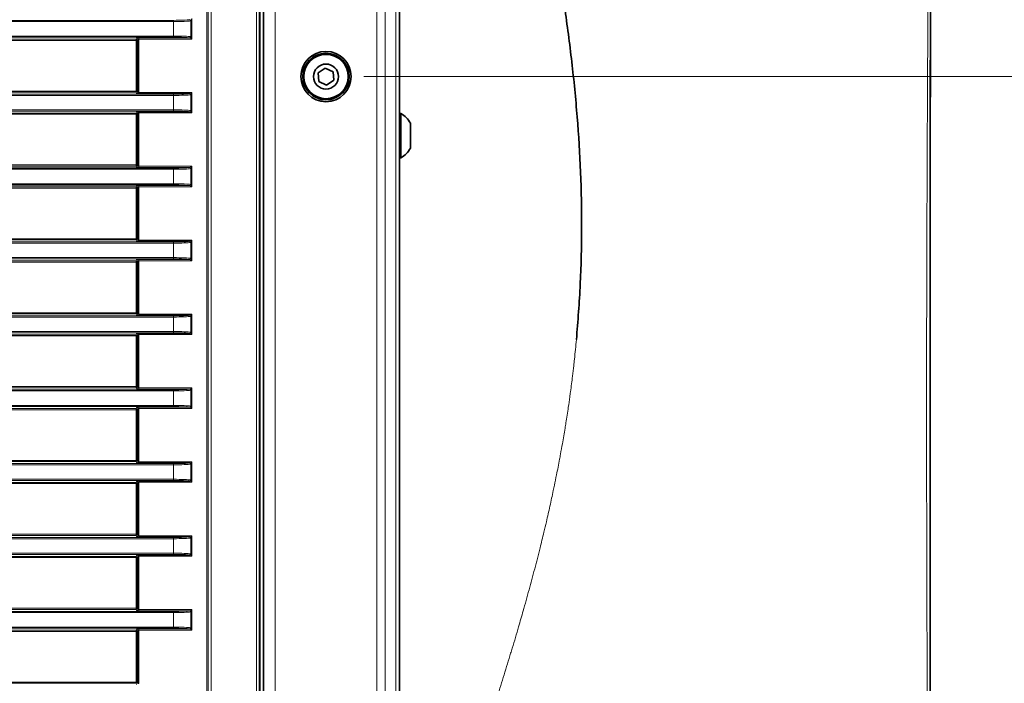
# Model space of a CAD drawing. Header units: millimetres. Extents: x 0 to 1118, y 0 to 864.
# Tile 121 of 256: x 219 to 260, y 461 to 489. Entities that reach past the tile are written whole.
import ezdxf

# ---------------------------------------------------------------- set-up
doc = ezdxf.new("R2010")
doc.units = ezdxf.units.MM
doc.styles.add('SLDTEXTSTYLE0', font='TXT', dxfattribs={"width": 0.605})
doc.dimstyles.new('SLDDIMSTYLE0', dxfattribs={"dimtxt": 3.175, "dimasz": 4.572, "dimexe": 0, "dimexo": 0.0625, "dimgap": 0.79375, "dimtad": 0, "dimtih": 1, "dimtoh": 1, "dimdec": 1, "dimlfac": 4, "dimrnd": 1e-09, "dimzin": 12, "dimdsep": 46, "dimtxsty": 'SLDTEXTSTYLE0', "dimsah": 1, "dimcen": 0.09, "dimadec": 0, "dimazin": 3, "dimtfac": 1, "dimtofl": 0, "dimtmove": 0, "dimatfit": 3, "dimfxl": 1, "dimfrac": 2, "dimtolj": 1, "dimtzin": 12, "dimarcsym": 0})

# ---------------------------------------------------------------- blocks, each defined once
blk = doc.blocks.new('_D_6')
at = {"color": 7, "linetype": 'Continuous', "lineweight": 0}
for p, q in [((233.122, 486.876), (327.187, 486.876)), ((325.587, 486.876), (325.587, 474.853)), ((328.012, 474.125), (326.921, 474.125)), ((326.921, 474.125), (326.921, 469.253)), ((334.076, 474.125), (335.167, 474.125)), ((335.167, 474.125), (335.167, 469.253)), ((326.921, 469.253), (328.012, 469.253)), ((335.167, 469.253), (334.076, 469.253)), ((325.587, 456.501), (325.587, 468.525)), ((233.122, 456.501), (327.187, 456.501))]:
    blk.add_line(p, q, dxfattribs=at)
at = {"color": 7, "linetype": 'Continuous', "lineweight": 18}
for points in [[(325.587, 486.876), (324.825, 482.304), (326.349, 482.304)], [(325.587, 456.501), (326.349, 461.073), (324.825, 461.073)]]:
    blk.add_solid(points, dxfattribs=at)
at = {"color": 7, "linetype": 'Continuous', "lineweight": 18, "char_height": 3.175, "attachment_point": 1, "style": 'SLDTEXTSTYLE0'}
for s, insert in [('121.5', (314.915, 473.345)), ('4.8', (328.012, 473.345))]:
    blk.add_mtext(s, dxfattribs=dict(at, insert=insert))
blk = doc.blocks.new('_D_7')
at = {"color": 7, "linetype": 'Continuous', "lineweight": 0}
for p, q in [((313.44, 532.272), (312.348, 532.272)), ((312.348, 532.272), (312.348, 527.399)), ((319.503, 532.272), (320.594, 532.272)), ((320.594, 532.272), (320.594, 527.399)), ((322.412, 529.836), (325.587, 529.836)), ((325.587, 529.836), (325.587, 515.001)), ((312.348, 527.399), (313.44, 527.399)), ((320.594, 527.399), (319.503, 527.399)), ((233.122, 515.001), (327.187, 515.001)), ((325.587, 515.001), (325.587, 486.876)), ((233.122, 486.876), (327.187, 486.876))]:
    blk.add_line(p, q, dxfattribs=at)
at = {"color": 7, "linetype": 'Continuous', "lineweight": 18}
for points in [[(325.587, 515.001), (324.825, 510.429), (326.349, 510.429)], [(325.587, 486.876), (326.349, 491.448), (324.825, 491.448)]]:
    blk.add_solid(points, dxfattribs=at)
at = {"color": 7, "linetype": 'Continuous', "lineweight": 18, "char_height": 3.175, "attachment_point": 1, "style": 'SLDTEXTSTYLE0'}
for s, insert in [('112.5', (300.343, 531.492)), ('4.4', (313.44, 531.492))]:
    blk.add_mtext(s, dxfattribs=dict(at, insert=insert))

msp = doc.modelspace()

# ---------------------------------------------------------------- linework, layer by layer
at = {"color": 7, "linetype": 'Continuous', "lineweight": 18}
for p, q in [((228.5773, 445.9506), (228.5773, 525.5522)), ((228.7023, 525.5522), (228.7023, 445.9506)), ((229.3741, 524.6264), (229.3741, 446.8764)), ((233.667, 524.6264), (233.667, 446.8764)), ((234.0206, 524.6264), (234.0206, 446.8764)), ((234.4777, 524.6264), (234.4777, 446.8764)), ((226.4891, 450.6239), (226.4891, 520.8789)), ((226.5391, 520.8789), (226.5391, 450.6239)), ((226.547, 450.616), (226.547, 520.8868)), ((226.6719, 520.8868), (226.6719, 450.616)), ((35.9277, 489.2539), (225.0705, 489.2539)), ((225.0705, 489.204), (35.9277, 489.204)), ((225.0705, 489.204), (225.0705, 489.2539)), ((225.0705, 488.5914), (225.0705, 489.204)), ((225.8511, 489.3316), (225.8023, 489.234)), ((225.8023, 488.5613), (225.8023, 489.234)), ((225.8511, 489.3316), (225.8511, 488.4637)), ((35.9277, 488.5914), (225.0705, 488.5914)), ((225.0705, 488.5414), (35.9277, 488.5414)), ((203.9392, 488.4567), (223.4935, 488.4567)), ((223.4935, 488.4067), (203.9392, 488.4067)), ((223.4935, 488.4567), (223.5108, 488.5085)), ((223.4935, 488.4567), (223.4935, 488.4067)), ((223.4935, 486.2636), (223.4935, 488.4067)), ((223.5435, 488.4067), (223.4935, 488.4067)), ((223.5608, 488.4586), (223.5435, 488.4067)), ((223.5435, 488.4067), (223.5435, 486.2636)), ((223.5608, 486.2118), (223.5608, 488.4586)), ((223.6107, 488.5136), (225.7496, 488.5136)), ((223.6107, 488.4637), (223.6107, 488.5136)), ((225.8511, 488.4637), (223.6107, 488.4637)), ((223.6107, 488.4637), (223.6107, 486.2066)), ((225.0705, 488.5414), (225.0705, 488.5914)), ((225.8511, 488.4637), (225.7536, 488.5125)), ((225.8023, 488.5613), (225.8511, 488.4637)), ((203.9392, 486.2636), (223.4935, 486.2636)), ((223.4935, 486.2137), (203.9392, 486.2137)), ((223.5435, 486.2636), (223.4935, 486.2636)), ((223.4935, 486.2636), (223.4935, 486.2137)), ((223.5108, 486.1618), (223.4935, 486.2137)), ((223.5435, 486.2636), (223.5608, 486.2118)), ((35.9277, 486.1289), (225.0705, 486.1289)), ((225.0705, 486.079), (35.9277, 486.079)), ((223.6107, 486.2066), (223.6107, 486.1567)), ((223.6107, 486.2066), (225.8511, 486.2066)), ((225.7496, 486.1567), (223.6107, 486.1567)), ((225.0705, 486.079), (225.0705, 486.1289)), ((225.0705, 485.4664), (225.0705, 486.079)), ((225.7536, 486.1578), (225.8511, 486.2066)), ((225.8511, 486.2066), (225.8023, 486.109)), ((225.8023, 485.4363), (225.8023, 486.109)), ((225.8511, 486.2066), (225.8511, 485.3387)), ((35.9277, 485.4664), (225.0705, 485.4664)), ((225.0705, 485.4164), (35.9277, 485.4164)), ((223.4935, 485.3317), (223.5108, 485.3835)), ((223.6107, 485.3886), (225.7496, 485.3886)), ((223.6107, 485.3387), (223.6107, 485.3886)), ((225.0705, 485.4164), (225.0705, 485.4664)), ((225.8511, 485.3387), (225.7536, 485.3875)), ((225.8023, 485.4363), (225.8511, 485.3387)), ((203.9392, 485.3317), (223.4935, 485.3317)), ((223.4935, 485.2817), (203.9392, 485.2817)), ((223.4935, 485.3317), (223.4935, 485.2817)), ((223.4935, 483.1386), (223.4935, 485.2817)), ((223.5435, 485.2817), (223.4935, 485.2817)), ((223.5608, 485.3336), (223.5435, 485.2817)), ((223.5435, 485.2817), (223.5435, 483.1386)), ((223.5608, 483.0868), (223.5608, 485.3336)), ((225.8511, 485.3387), (223.6107, 485.3387)), ((223.6107, 485.3387), (223.6107, 483.0816)), ((225.0705, 482.954), (141.2761, 482.954)), ((203.9392, 483.1386), (223.4935, 483.1386)), ((223.4935, 483.0887), (203.9392, 483.0887)), ((223.4935, 483.1386), (223.4935, 483.0887)), ((223.5435, 483.1386), (223.4935, 483.1386)), ((223.5108, 483.0368), (223.4935, 483.0887)), ((223.5435, 483.1386), (223.5608, 483.0868)), ((223.6107, 483.0816), (223.6107, 483.0317)), ((223.6107, 483.0816), (225.8511, 483.0816)), ((225.7496, 483.0317), (223.6107, 483.0317)), ((225.0705, 482.954), (225.0705, 483.0039)), ((225.0705, 482.3414), (225.0705, 482.954)), ((225.7536, 483.0328), (225.8511, 483.0816)), ((225.8511, 483.0816), (225.8023, 482.984)), ((225.8023, 482.3113), (225.8023, 482.984)), ((225.8511, 483.0816), (225.8511, 482.2137)), ((141.2761, 482.3414), (225.0705, 482.3414)), ((203.9392, 482.2067), (223.4935, 482.2067)), ((223.4935, 482.1567), (203.9392, 482.1567)), ((223.4935, 482.2067), (223.5108, 482.2585)), ((223.4935, 482.2067), (223.4935, 482.1567)), ((223.4935, 480.0136), (223.4935, 482.1567)), ((223.5435, 482.1567), (223.4935, 482.1567)), ((223.5608, 482.2086), (223.5435, 482.1567)), ((223.5435, 482.1567), (223.5435, 480.0136)), ((223.5608, 479.9618), (223.5608, 482.2086)), ((223.6107, 482.2636), (225.7496, 482.2636)), ((223.6107, 482.2137), (223.6107, 482.2636)), ((225.8511, 482.2137), (223.6107, 482.2137)), ((223.6107, 482.2137), (223.6107, 479.9566)), ((225.0705, 482.2914), (225.0705, 482.3414)), ((225.8511, 482.2137), (225.7536, 482.2625)), ((225.8023, 482.3113), (225.8511, 482.2137)), ((203.9392, 480.0136), (223.4935, 480.0136)), ((223.5435, 480.0136), (223.4935, 480.0136)), ((223.4935, 480.0136), (223.4935, 479.9637)), ((223.5435, 480.0136), (223.5608, 479.9618)), ((35.9277, 479.8789), (225.0705, 479.8789)), ((225.0705, 479.829), (35.9277, 479.829)), ((223.4935, 479.9637), (203.9392, 479.9637)), ((223.5108, 479.9118), (223.4935, 479.9637)), ((223.6107, 479.9566), (223.6107, 479.9067)), ((223.6107, 479.9566), (225.8511, 479.9566)), ((225.7496, 479.9067), (223.6107, 479.9067)), ((225.0705, 479.829), (225.0705, 479.8789)), ((225.0705, 479.2164), (225.0705, 479.829)), ((225.7536, 479.9078), (225.8511, 479.9566)), ((225.8511, 479.9566), (225.8023, 479.859)), ((225.8023, 479.1863), (225.8023, 479.859)), ((225.8511, 479.9566), (225.8511, 479.0887)), ((35.9277, 479.2164), (225.0705, 479.2164)), ((225.0705, 479.1664), (35.9277, 479.1664)), ((223.6107, 479.1386), (225.7496, 479.1386)), ((223.6107, 479.0887), (223.6107, 479.1386)), ((225.0705, 479.1664), (225.0705, 479.2164)), ((225.8511, 479.0887), (225.7536, 479.1375)), ((225.8023, 479.1863), (225.8511, 479.0887)), ((203.9392, 479.0817), (223.4935, 479.0817)), ((223.4935, 479.0317), (203.9392, 479.0317)), ((223.4935, 479.0817), (223.5108, 479.1335)), ((223.4935, 479.0817), (223.4935, 479.0317)), ((223.5435, 479.0317), (223.4935, 479.0317)), ((223.4935, 476.8886), (223.4935, 479.0317)), ((223.5608, 479.0836), (223.5435, 479.0317)), ((223.5435, 479.0317), (223.5435, 476.8886)), ((223.5608, 476.8368), (223.5608, 479.0836)), ((225.8511, 479.0887), (223.6107, 479.0887)), ((223.6107, 479.0887), (223.6107, 476.8316)), ((35.9277, 476.7539), (225.0705, 476.7539)), ((225.0705, 476.704), (35.9277, 476.704)), ((203.9392, 476.8886), (223.4935, 476.8886)), ((223.4935, 476.8387), (203.9392, 476.8387)), ((223.4935, 476.8886), (223.4935, 476.8387)), ((223.5435, 476.8886), (223.4935, 476.8886)), ((223.5108, 476.7868), (223.4935, 476.8387)), ((223.5435, 476.8886), (223.5608, 476.8368)), ((223.6107, 476.8316), (223.6107, 476.7817)), ((223.6107, 476.8316), (225.8511, 476.8316)), ((225.7496, 476.7817), (223.6107, 476.7817)), ((225.0705, 476.704), (225.0705, 476.7539)), ((225.0705, 476.0914), (225.0705, 476.704)), ((225.7536, 476.7828), (225.8511, 476.8316)), ((225.8511, 476.8316), (225.8023, 476.734)), ((225.8023, 476.0613), (225.8023, 476.734)), ((225.8511, 476.8316), (225.8511, 475.9637)), ((35.9277, 476.0914), (225.0705, 476.0914)), ((225.0705, 476.0414), (35.9277, 476.0414)), ((203.9392, 475.9567), (223.4935, 475.9567)), ((223.4935, 475.9067), (203.9392, 475.9067)), ((223.4935, 475.9567), (223.5108, 476.0085)), ((223.4935, 475.9567), (223.4935, 475.9067)), ((223.5435, 475.9067), (223.4935, 475.9067)), ((223.4935, 473.7636), (223.4935, 475.9067)), ((223.5608, 475.9586), (223.5435, 475.9067)), ((223.5435, 475.9067), (223.5435, 473.7636)), ((223.5608, 473.7118), (223.5608, 475.9586)), ((223.6107, 476.0136), (225.7496, 476.0136)), ((223.6107, 475.9637), (223.6107, 476.0136)), ((225.8511, 475.9637), (223.6107, 475.9637)), ((223.6107, 475.9637), (223.6107, 473.7066)), ((225.0705, 476.0414), (225.0705, 476.0914)), ((225.8511, 475.9637), (225.7536, 476.0125)), ((225.8023, 476.0613), (225.8511, 475.9637)), ((203.9392, 473.7636), (223.4935, 473.7636)), ((223.4935, 473.7636), (223.4935, 473.7137)), ((223.5435, 473.7636), (223.4935, 473.7636)), ((223.5435, 473.7636), (223.5608, 473.7118)), ((35.9277, 473.6289), (225.0705, 473.6289)), ((225.0705, 473.579), (35.9277, 473.579)), ((223.4935, 473.7137), (203.9392, 473.7137)), ((223.5108, 473.6618), (223.4935, 473.7137)), ((223.6107, 473.7066), (223.6107, 473.6567)), ((223.6107, 473.7066), (225.8511, 473.7066)), ((225.7496, 473.6567), (223.6107, 473.6567)), ((225.0705, 473.579), (225.0705, 473.6289)), ((225.0705, 472.9664), (225.0705, 473.579)), ((225.7536, 473.6578), (225.8511, 473.7066)), ((225.8511, 473.7066), (225.8023, 473.609)), ((225.8023, 472.9363), (225.8023, 473.609)), ((225.8511, 473.7066), (225.8511, 472.8387)), ((35.9277, 472.9664), (225.0705, 472.9664)), ((225.0705, 472.9164), (35.9277, 472.9164)), ((225.0705, 472.9164), (225.0705, 472.9664)), ((225.8023, 472.9363), (225.8511, 472.8387)), ((203.9392, 472.8317), (223.4935, 472.8317)), ((223.4935, 472.7817), (203.9392, 472.7817)), ((223.4935, 472.8317), (223.5108, 472.8835)), ((223.4935, 472.8317), (223.4935, 472.7817)), ((223.4935, 470.6386), (223.4935, 472.7817)), ((223.5435, 472.7817), (223.4935, 472.7817)), ((223.5608, 472.8336), (223.5435, 472.7817)), ((223.5435, 472.7817), (223.5435, 470.6386)), ((223.5608, 470.5868), (223.5608, 472.8336)), ((223.6107, 472.8886), (225.7496, 472.8886)), ((223.6107, 472.8387), (223.6107, 472.8886)), ((225.8511, 472.8387), (223.6107, 472.8387)), ((223.6107, 472.8387), (223.6107, 470.5816)), ((225.8511, 472.8387), (225.7536, 472.8875)), ((35.9277, 470.5039), (225.0705, 470.5039)), ((225.0705, 470.454), (35.9277, 470.454)), ((203.9392, 470.6386), (223.4935, 470.6386)), ((223.4935, 470.5887), (203.9392, 470.5887)), ((223.5435, 470.6386), (223.4935, 470.6386)), ((223.4935, 470.6386), (223.4935, 470.5887)), ((223.5108, 470.5368), (223.4935, 470.5887)), ((223.5435, 470.6386), (223.5608, 470.5868)), ((223.6107, 470.5816), (223.6107, 470.5317)), ((223.6107, 470.5816), (225.8511, 470.5816)), ((225.7496, 470.5317), (223.6107, 470.5317)), ((225.0705, 470.454), (225.0705, 470.5039)), ((225.0705, 469.8414), (225.0705, 470.454)), ((225.7536, 470.5328), (225.8511, 470.5816)), ((225.8511, 470.5816), (225.8023, 470.484)), ((225.8023, 469.8113), (225.8023, 470.484)), ((225.8511, 470.5816), (225.8511, 469.7137)), ((35.9277, 469.8414), (225.0705, 469.8414)), ((225.0705, 469.7914), (35.9277, 469.7914)), ((203.9392, 469.7067), (223.4935, 469.7067)), ((223.4935, 469.6567), (203.9392, 469.6567)), ((223.4935, 469.7067), (223.5108, 469.7585)), ((223.4935, 469.7067), (223.4935, 469.6567)), ((223.5435, 469.6567), (223.4935, 469.6567)), ((223.4935, 467.5136), (223.4935, 469.6567)), ((223.5608, 469.7086), (223.5435, 469.6567)), ((223.5435, 469.6567), (223.5435, 467.5136)), ((223.5608, 467.4618), (223.5608, 469.7086)), ((223.6107, 469.7636), (225.7496, 469.7636)), ((223.6107, 469.7137), (223.6107, 469.7636)), ((225.8511, 469.7137), (223.6107, 469.7137)), ((223.6107, 469.7137), (223.6107, 467.4566)), ((225.0705, 469.7914), (225.0705, 469.8414)), ((225.8511, 469.7137), (225.7536, 469.7625)), ((225.8023, 469.8113), (225.8511, 469.7137)), ((203.9392, 467.5136), (223.4935, 467.5136)), ((223.5435, 467.5136), (223.4935, 467.5136)), ((223.4935, 467.5136), (223.4935, 467.4637)), ((223.5435, 467.5136), (223.5608, 467.4618)), ((35.9277, 467.3789), (225.0705, 467.3789)), ((225.0705, 467.329), (35.9277, 467.329)), ((223.4935, 467.4637), (203.9392, 467.4637)), ((223.5108, 467.4118), (223.4935, 467.4637)), ((223.6107, 467.4566), (223.6107, 467.4067)), ((223.6107, 467.4566), (225.8511, 467.4566)), ((225.7496, 467.4067), (223.6107, 467.4067)), ((225.0705, 467.329), (225.0705, 467.3789)), ((225.0705, 466.7164), (225.0705, 467.329)), ((225.7536, 467.4078), (225.8511, 467.4566)), ((225.8511, 467.4566), (225.8023, 467.359)), ((225.8023, 466.6863), (225.8023, 467.359)), ((225.8511, 467.4566), (225.8511, 466.5887)), ((35.9277, 466.7164), (225.0705, 466.7164)), ((225.0705, 466.6664), (35.9277, 466.6664)), ((225.0705, 466.6664), (225.0705, 466.7164)), ((225.8023, 466.6863), (225.8511, 466.5887)), ((203.9392, 466.5817), (223.4935, 466.5817)), ((223.4935, 466.5317), (203.9392, 466.5317)), ((223.4935, 466.5817), (223.5108, 466.6335)), ((223.4935, 466.5817), (223.4935, 466.5317)), ((223.4935, 464.3886), (223.4935, 466.5317)), ((223.5435, 466.5317), (223.4935, 466.5317)), ((223.5608, 466.5836), (223.5435, 466.5317)), ((223.5435, 466.5317), (223.5435, 464.3886)), ((223.5608, 464.3368), (223.5608, 466.5836)), ((223.6107, 466.6386), (225.7496, 466.6386)), ((223.6107, 466.5887), (223.6107, 466.6386)), ((225.8511, 466.5887), (223.6107, 466.5887)), ((223.6107, 466.5887), (223.6107, 464.3316)), ((225.8511, 466.5887), (225.7536, 466.6375)), ((35.9277, 464.2539), (225.0705, 464.2539)), ((225.0705, 464.204), (35.9277, 464.204)), ((203.9392, 464.3886), (223.4935, 464.3886)), ((223.4935, 464.3387), (203.9392, 464.3387)), ((223.4935, 464.3886), (223.4935, 464.3387)), ((223.5435, 464.3886), (223.4935, 464.3886)), ((223.5108, 464.2868), (223.4935, 464.3387)), ((223.5435, 464.3886), (223.5608, 464.3368)), ((223.6107, 464.3316), (223.6107, 464.2817)), ((223.6107, 464.3316), (225.8511, 464.3316)), ((225.7496, 464.2817), (223.6107, 464.2817)), ((225.0705, 464.204), (225.0705, 464.2539)), ((225.0705, 463.5914), (225.0705, 464.204)), ((225.7536, 464.2828), (225.8511, 464.3316)), ((225.8511, 464.3316), (225.8023, 464.234)), ((225.8023, 463.5613), (225.8023, 464.234)), ((225.8511, 464.3316), (225.8511, 463.4637)), ((35.9277, 463.5914), (225.0705, 463.5914)), ((225.0705, 463.5414), (35.9277, 463.5414)), ((203.9392, 463.4567), (223.4935, 463.4567)), ((223.4935, 463.4067), (203.9392, 463.4067)), ((223.4935, 463.4567), (223.5108, 463.5085)), ((223.4935, 463.4567), (223.4935, 463.4067)), ((223.4935, 461.2636), (223.4935, 463.4067)), ((223.5435, 463.4067), (223.4935, 463.4067)), ((223.5608, 463.4586), (223.5435, 463.4067)), ((223.5435, 463.4067), (223.5435, 461.2636)), ((223.5608, 461.2118), (223.5608, 463.4586)), ((223.6107, 463.5136), (225.7496, 463.5136)), ((223.6107, 463.4637), (223.6107, 463.5136)), ((225.8511, 463.4637), (223.6107, 463.4637)), ((223.6107, 463.4637), (223.6107, 461.2066)), ((225.0705, 463.5414), (225.0705, 463.5914)), ((225.8511, 463.4637), (225.7536, 463.5125)), ((225.8023, 463.5613), (225.8511, 463.4637)), ((203.9392, 461.2636), (223.4935, 461.2636)), ((223.5435, 461.2636), (223.4935, 461.2636)), ((223.4935, 461.2636), (223.4935, 461.2137)), ((223.5435, 461.2636), (223.5608, 461.2118)), ((223.4935, 461.2137), (203.9392, 461.2137)), ((223.5108, 461.1618), (223.4935, 461.2137))]:
    msp.add_line(p, q, dxfattribs=at)
at = {"color": 7, "linetype": 'Continuous', "lineweight": 35}
for p, q in [((228.7286, 525.5631), (228.7286, 445.9397)), ((228.8741, 524.6264), (228.8741, 446.8764)), ((234.6241, 524.6264), (234.6241, 446.8764)), ((257.0745, 487.7064), (257.0745, 487.1025)), ((231.4938, 487.2362), (231.1961, 487.0322)), ((231.8193, 487.0804), (231.4938, 487.2362)), ((231.8471, 486.7206), (231.8193, 487.0804)), ((257.0745, 486.0973), (257.0745, 487.1025)), ((231.1961, 487.0322), (231.2239, 486.6725)), ((231.2239, 486.6725), (231.5494, 486.5167)), ((231.5494, 486.5167), (231.8471, 486.7206)), ((234.6891, 485.3139), (234.6241, 485.3139)), ((234.6891, 485.029), (234.6891, 485.3139)), ((234.6891, 483.4389), (234.6891, 485.029)), ((235.0941, 484.7438), (235.0941, 484.9042)), ((235.0941, 483.8487), (235.0941, 484.7438)), ((234.6241, 483.4389), (234.6891, 483.4389)), ((141.3112, 483.0039), (225.0705, 483.0039)), ((225.0705, 482.2914), (141.3112, 482.2914))]:
    msp.add_line(p, q, dxfattribs=at)
for radius in [1.0625, 0.9837, 0.9375, 0.5278]:
    msp.add_circle((231.5216, 486.8764), radius, dxfattribs=at)
at = {"color": 7, "linetype": 'Continuous', "lineweight": 18}
for centre, radius, start, end in [((225.7481, 489.2317), 0.05, 0.03034, 88.31188), ((225.7507, 489.2312), 0.0517, 3.14736, 86.85264), ((223.4935, 488.4066), 0.05, 0.09622, 89.97363), ((223.5107, 488.4585), 0.05, 0.09622, 89.97363), ((225.7481, 488.5636), 0.05, 271.68812, 359.96966), ((225.7507, 488.5641), 0.0517, 273.14736, 356.85264), ((223.4935, 486.2637), 0.05, 270.02637, 359.90378), ((223.5107, 486.2119), 0.05, 270.02637, 359.90378), ((225.7481, 486.1067), 0.05, 0.03034, 88.31188), ((225.7507, 486.1062), 0.0517, 3.14736, 86.85264), ((223.5107, 485.3335), 0.05, 0.09622, 89.97363), ((225.7481, 485.4386), 0.05, 271.68812, 359.96966), ((225.7507, 485.4391), 0.0517, 273.14736, 356.85264), ((223.4935, 485.2816), 0.05, 0.09622, 89.97363), ((223.4935, 483.1387), 0.05, 270.02637, 359.90378), ((223.5107, 483.0869), 0.05, 270.02637, 359.90378), ((225.7481, 482.9817), 0.05, 0.03034, 88.31188), ((225.7507, 482.9812), 0.0517, 3.14736, 86.85264), ((223.4935, 482.1566), 0.05, 0.09622, 89.97363), ((223.5107, 482.2085), 0.05, 0.09622, 89.97363), ((225.7481, 482.3136), 0.05, 271.68812, 359.96966), ((225.7507, 482.3141), 0.0517, 273.14736, 356.85264), ((223.4935, 480.0137), 0.05, 270.02637, 359.90378), ((223.5107, 479.9619), 0.05, 270.02637, 359.90378), ((225.7481, 479.8567), 0.05, 0.03034, 88.31188), ((225.7507, 479.8562), 0.0517, 3.14736, 86.85264), ((225.7481, 479.1886), 0.05, 271.68812, 359.96966), ((225.7507, 479.1891), 0.0517, 273.14736, 356.85264), ((223.4935, 479.0316), 0.05, 0.09622, 89.97363), ((223.5107, 479.0835), 0.05, 0.09622, 89.97363), ((223.4935, 476.8887), 0.05, 270.02637, 359.90378), ((223.5107, 476.8369), 0.05, 270.02637, 359.90378), ((225.7481, 476.7317), 0.05, 0.03034, 88.31188), ((225.7507, 476.7312), 0.0517, 3.14736, 86.85264), ((223.4935, 475.9066), 0.05, 0.09622, 89.97363), ((223.5107, 475.9585), 0.05, 0.09622, 89.97363), ((225.7481, 476.0636), 0.05, 271.68812, 359.96966), ((225.7507, 476.0641), 0.0517, 273.14736, 356.85264), ((223.4935, 473.7637), 0.05, 270.02637, 359.90378), ((223.5107, 473.7119), 0.05, 270.02637, 359.90378), ((225.7481, 473.6067), 0.05, 0.03034, 88.31188), ((225.7507, 473.6062), 0.0517, 3.14736, 86.85264), ((225.7481, 472.9386), 0.05, 271.68812, 359.96966), ((225.7507, 472.9391), 0.0517, 273.14736, 356.85264), ((223.4935, 472.7816), 0.05, 0.09622, 89.97363), ((223.5107, 472.8335), 0.05, 0.09622, 89.97363), ((223.4935, 470.6387), 0.05, 270.02637, 359.90378), ((223.5107, 470.5869), 0.05, 270.02637, 359.90378), ((225.7481, 470.4817), 0.05, 0.03034, 88.31188), ((225.7507, 470.4812), 0.0517, 3.14736, 86.85264), ((223.4935, 469.6566), 0.05, 0.09622, 89.97363), ((223.5107, 469.7085), 0.05, 0.09622, 89.97363), ((225.7481, 469.8136), 0.05, 271.68812, 359.96966), ((225.7507, 469.8141), 0.0517, 273.14736, 356.85264), ((223.4935, 467.5137), 0.05, 270.02637, 359.90378), ((223.5107, 467.4619), 0.05, 270.02637, 359.90378), ((225.7481, 467.3567), 0.05, 0.03034, 88.31188), ((225.7507, 467.3562), 0.0517, 3.14736, 86.85264), ((225.7481, 466.6886), 0.05, 271.68812, 359.96966), ((225.7507, 466.6891), 0.0517, 273.14736, 356.85264), ((223.4935, 466.5316), 0.05, 0.09622, 89.97363), ((223.5107, 466.5835), 0.05, 0.09622, 89.97363), ((223.4935, 464.3887), 0.05, 270.02637, 359.90378), ((223.5107, 464.3369), 0.05, 270.02637, 359.90378), ((225.7481, 464.2317), 0.05, 0.03034, 88.31188), ((225.7507, 464.2312), 0.0517, 3.14736, 86.85264), ((223.4935, 463.4066), 0.05, 0.09622, 89.97363), ((223.5107, 463.4585), 0.05, 0.09622, 89.97363), ((225.7481, 463.5636), 0.05, 271.68812, 359.96966), ((225.7507, 463.5641), 0.0517, 273.14736, 356.85264), ((223.4935, 461.2637), 0.05, 270.02637, 359.90378)]:
    msp.add_arc(centre, radius, start, end, dxfattribs=at)
at = {"color": 7, "linetype": 'Continuous', "lineweight": 35}
for radius, start, end in [(1.0813, 29.2162, 60.11785), (1.0812, 299.88215, 330.7838)]:
    msp.add_arc((234.1504, 484.3764), radius, start, end, dxfattribs=at)
at = {"color": 7, "linetype": 'Continuous', "lineweight": 18}
for centre, major_axis, ratio, start_param, end_param in [((225.0705, 489.2906), (0.7, 0), 0.0524078, 4.712389, 6.0382192), ((225.0705, 489.2407), (0.75, 0), 0.0489139, 4.712389, 6.0382192), ((223.6107, 488.5084), (0.1, 0), 0.0524078, 1.5707963, 3.1241394), ((223.6107, 488.4585), (0.05, 0), 0.1048156, 1.5707963, 3.1241394), ((225.0705, 488.5547), (0.75, 0), 0.0489139, 0.2449661, 1.5707963), ((225.0705, 488.5048), (0.7, 0), 0.0524078, 0.2449661, 1.5707963), ((223.6107, 486.1619), (0.1, 0), 0.0524078, 3.1590459, 4.712389), ((223.6107, 486.2119), (0.05, 0), 0.1048156, 3.1590459, 4.712389), ((225.0705, 486.1656), (0.7, 0), 0.0524078, 4.712389, 6.0382192), ((225.0705, 486.1157), (0.75, 0), 0.0489139, 4.712389, 6.0382192), ((223.6107, 485.3834), (0.1, 0), 0.0524078, 1.5707963, 3.1241394), ((225.0705, 485.4297), (0.75, 0), 0.0489139, 0.2449661, 1.5707963), ((225.0705, 485.3798), (0.7, 0), 0.0524078, 0.2449661, 1.5707963), ((223.6107, 485.3335), (0.05, 0), 0.1048156, 1.5707963, 3.1241394), ((223.6107, 483.0369), (0.1, 0), 0.0524078, 3.1590459, 4.712389), ((223.6107, 483.0869), (0.05, 0), 0.1048156, 3.1590459, 4.712389), ((225.0705, 483.0406), (0.7, 0), 0.0524078, 4.712389, 6.0382192), ((225.0705, 482.9907), (0.75, 0), 0.0489139, 4.712389, 6.0382192), ((223.6107, 482.2584), (0.1, 0), 0.0524078, 1.5707963, 3.1241394), ((223.6107, 482.2085), (0.05, 0), 0.1048156, 1.5707963, 3.1241394), ((225.0705, 482.3047), (0.75, 0), 0.0489139, 0.2449661, 1.5707963), ((225.0705, 482.2548), (0.7, 0), 0.0524078, 0.2449661, 1.5707963), ((223.6107, 479.9119), (0.1, 0), 0.0524078, 3.1590459, 4.712389), ((223.6107, 479.9619), (0.05, 0), 0.1048156, 3.1590459, 4.712389), ((225.0705, 479.9156), (0.7, 0), 0.0524078, 4.712389, 6.0382192), ((225.0705, 479.8657), (0.75, 0), 0.0489139, 4.712389, 6.0382192), ((223.6107, 479.1334), (0.1, 0), 0.0524078, 1.5707963, 3.1241394), ((225.0705, 479.1797), (0.75, 0), 0.0489139, 0.2449661, 1.5707963), ((225.0705, 479.1298), (0.7, 0), 0.0524078, 0.2449661, 1.5707963), ((223.6107, 479.0835), (0.05, 0), 0.1048156, 1.5707963, 3.1241394), ((223.6107, 476.7869), (0.1, 0), 0.0524078, 3.1590459, 4.712389), ((223.6107, 476.8369), (0.05, 0), 0.1048156, 3.1590459, 4.712389), ((225.0705, 476.7906), (0.7, 0), 0.0524078, 4.712389, 6.0382192), ((225.0705, 476.7407), (0.75, 0), 0.0489139, 4.712389, 6.0382192), ((223.6107, 476.0084), (0.1, 0), 0.0524078, 1.5707963, 3.1241394), ((223.6107, 475.9585), (0.05, 0), 0.1048156, 1.5707963, 3.1241394), ((225.0705, 476.0547), (0.75, 0), 0.0489139, 0.2449661, 1.5707963), ((225.0705, 476.0048), (0.7, 0), 0.0524078, 0.2449661, 1.5707963), ((223.6107, 473.6619), (0.1, 0), 0.0524078, 3.1590459, 4.712389), ((223.6107, 473.7119), (0.05, 0), 0.1048156, 3.1590459, 4.712389), ((225.0705, 473.6656), (0.7, 0), 0.0524078, 4.712389, 6.0382192), ((225.0705, 473.6157), (0.75, 0), 0.0489139, 4.712389, 6.0382192), ((225.0705, 472.9297), (0.75, 0), 0.0489139, 0.2449661, 1.5707963), ((225.0705, 472.8798), (0.7, 0), 0.0524078, 0.2449661, 1.5707963), ((223.6107, 472.8834), (0.1, 0), 0.0524078, 1.5707963, 3.1241394), ((223.6107, 472.8335), (0.05, 0), 0.1048156, 1.5707963, 3.1241394), ((223.6107, 470.5369), (0.1, 0), 0.0524078, 3.1590459, 4.712389), ((223.6107, 470.5869), (0.05, 0), 0.1048156, 3.1590459, 4.712389), ((225.0705, 470.5406), (0.7, 0), 0.0524078, 4.712389, 6.0382192), ((225.0705, 470.4907), (0.75, 0), 0.0489139, 4.712389, 6.0382192), ((223.6107, 469.7584), (0.1, 0), 0.0524078, 1.5707963, 3.1241394), ((223.6107, 469.7085), (0.05, 0), 0.1048156, 1.5707963, 3.1241394), ((225.0705, 469.8047), (0.75, 0), 0.0489139, 0.2449661, 1.5707963), ((225.0705, 469.7548), (0.7, 0), 0.0524078, 0.2449661, 1.5707963), ((223.6107, 467.4119), (0.1, 0), 0.0524078, 3.1590459, 4.712389), ((223.6107, 467.4619), (0.05, 0), 0.1048156, 3.1590459, 4.712389), ((225.0705, 467.4156), (0.7, 0), 0.0524078, 4.712389, 6.0382192), ((225.0705, 467.3657), (0.75, 0), 0.0489139, 4.712389, 6.0382192), ((225.0705, 466.6797), (0.75, 0), 0.0489139, 0.2449661, 1.5707963), ((225.0705, 466.6298), (0.7, 0), 0.0524078, 0.2449661, 1.5707963), ((223.6107, 466.6334), (0.1, 0), 0.0524078, 1.5707963, 3.1241394), ((223.6107, 466.5835), (0.05, 0), 0.1048156, 1.5707963, 3.1241394), ((223.6107, 464.2869), (0.1, 0), 0.0524078, 3.1590459, 4.712389), ((223.6107, 464.3369), (0.05, 0), 0.1048156, 3.1590459, 4.712389), ((225.0705, 464.2906), (0.7, 0), 0.0524078, 4.712389, 6.0382192), ((225.0705, 464.2407), (0.75, 0), 0.0489139, 4.712389, 6.0382192), ((223.6107, 463.5084), (0.1, 0), 0.0524078, 1.5707963, 3.1241394), ((223.6107, 463.4585), (0.05, 0), 0.1048156, 1.5707963, 3.1241394), ((225.0705, 463.5547), (0.75, 0), 0.0489139, 0.2449661, 1.5707963), ((225.0705, 463.5048), (0.7, 0), 0.0524078, 0.2449661, 1.5707963), ((223.6107, 461.2119), (0.05, 0), 0.1048156, 3.1590459, 4.712389)]:
    msp.add_ellipse(centre, major_axis=major_axis, ratio=ratio, start_param=start_param, end_param=end_param, dxfattribs=at)
at = {"color": 7, "linetype": 'Continuous', "lineweight": 35}
for points, knots in [([(242.1105, 475.7514), (242.1725, 476.5342), (242.2962, 478.0971), (242.3474, 480.4681), (242.3009, 482.8284), (242.1557, 485.177), (241.9244, 487.5098), (241.5675, 490.1995), (241.0613, 493.2078), (240.4112, 496.4614), (239.7031, 499.6649), (238.9493, 502.8854), (238.1568, 506.1947), (237.3748, 509.4927), (236.6348, 512.7441), (235.962, 515.9064), (235.3683, 519.0124), (234.9156, 521.6532), (234.7035, 523.2373), (234.6241, 523.8308)], [0, 0, 0, 0, 0.0437475, 0.0873415, 0.1310851, 0.1742982, 0.217898, 0.2620444, 0.3273069, 0.3923122, 0.4555206, 0.5226152, 0.5935606, 0.6675093, 0.7390823, 0.8119297, 0.8844299, 0.9567007, 1, 1, 1, 1]), ([(257.0854, 445.815), (257.0854, 445.8172), (257.0854, 445.8236), (257.0853, 445.8943), (257.0851, 446.0525), (257.0848, 446.2902), (257.0844, 446.6055), (257.084, 446.9983), (257.0834, 447.4674), (257.0827, 448.0112), (257.0819, 448.628), (257.081, 449.3158), (257.0801, 450.0721), (257.0791, 450.8946), (257.0779, 451.7804), (257.0767, 452.7264), (257.0754, 453.7324), (257.0741, 454.7972), (257.0727, 455.921), (257.0713, 457.0976), (257.0699, 458.3242), (257.0685, 459.5979), (257.0671, 460.9156), (257.0657, 462.271), (257.0644, 463.6609), (257.0633, 465.0825), (257.0623, 466.5362), (257.0614, 468.0178), (257.0608, 469.5206), (257.0603, 471.0379), (257.0601, 472.5631), (257.0602, 474.0852), (257.0606, 475.6056), (257.0613, 477.1263), (257.0623, 478.6547), (257.0636, 480.186), (257.065, 481.7141), (257.0667, 483.2328), (257.0685, 484.7355), (257.0704, 486.2154), (257.0724, 487.666), (257.0745, 489.0808), (257.0765, 490.4541), (257.0786, 491.7804), (257.0806, 493.0549), (257.0825, 494.2734), (257.0843, 495.4385), (257.086, 496.5581), (257.0877, 497.6327), (257.0892, 498.6569), (257.0907, 499.6228), (257.092, 500.5259), (257.0932, 501.3622), (257.0942, 502.1277), (257.0952, 502.8234), (257.096, 503.4488), (257.0968, 504.0023), (257.0974, 504.4814), (257.0979, 504.8849), (257.0983, 505.2117), (257.0986, 505.4617), (257.0989, 505.6311), (257.099, 505.7132), (257.099, 505.7219), (257.099, 505.7248)], [0, 0, 0, 0, 0.0085652, 0.0248389, 0.0411648, 0.057554, 0.0739923, 0.0904662, 0.1069612, 0.1234603, 0.139946, 0.1564051, 0.1728259, 0.1891988, 0.2055171, 0.2217737, 0.2379335, 0.2542649, 0.2706012, 0.2869478, 0.3033082, 0.3196863, 0.336086, 0.3525052, 0.3688312, 0.3851878, 0.401616, 0.4180881, 0.4345745, 0.4510351, 0.4674403, 0.4837761, 0.4998645, 0.5160746, 0.5324179, 0.548876, 0.5654271, 0.5820461, 0.5987055, 0.6153754, 0.6320182, 0.6486061, 0.6651136, 0.6815182, 0.6978016, 0.71395, 0.7299588, 0.7460791, 0.762424, 0.7788262, 0.79526, 0.8116949, 0.8280995, 0.8444492, 0.8607151, 0.8770865, 0.8934477, 0.9098085, 0.9261792, 0.9425676, 0.9589837, 0.9754268, 0.9918006, 1, 1, 1, 1]), ([(257.0745, 486.0973), (257.0745, 486.0684), (257.0745, 486.0159), (257.0745, 486.0127), (257.0745, 486.0112)], [0, 0, 0, 0, 0.5520056, 1, 1, 1, 1])]:
    msp.add_open_spline(points, degree=3, knots=knots, dxfattribs=at)
at = {"color": 7, "linetype": 'Continuous', "lineweight": 18}
for points, knots in [([(257.0085, 445.5447), (257.0084, 445.5644), (257.0082, 445.6041), (257.0068, 445.9283), (257.0045, 446.4522), (257.0013, 447.1885), (256.9971, 448.1229), (256.992, 449.2456), (256.986, 450.5677), (256.9789, 452.0679), (256.9713, 453.7302), (256.9629, 455.5382), (256.9541, 457.5093), (256.9451, 459.6084), (256.9364, 461.8163), (256.9286, 464.1125), (256.9217, 466.5168), (256.9168, 468.9861), (256.9141, 471.4989), (256.9139, 474.0338), (256.9165, 476.6087), (256.9223, 479.1717), (256.9311, 481.7008), (256.9419, 484.1849), (256.9543, 486.638), (256.9672, 489.0039), (256.9799, 491.2555), (256.9921, 493.3825), (257.0034, 495.4056), (257.0135, 497.2769), (257.0223, 498.9833), (257.0299, 500.5158), (257.0363, 501.8893), (257.0415, 503.0721), (257.0458, 504.0574), (257.049, 504.8413), (257.0514, 505.4288), (257.0529, 505.8244), (257.0533, 505.9301), (257.0533, 505.9373), (257.0533, 505.9375)], [0, 0, 0, 0, 0.0262756, 0.0528932, 0.0797944, 0.107084, 0.1335389, 0.1601777, 0.1871009, 0.214414, 0.2408794, 0.2675291, 0.2944644, 0.3217907, 0.3483138, 0.3750225, 0.4020191, 0.4294096, 0.456062, 0.4829029, 0.5100353, 0.5375678, 0.5642248, 0.591071, 0.6185142, 0.6461639, 0.6727892, 0.6996026, 0.7267077, 0.7542117, 0.7806499, 0.8072716, 0.8341773, 0.8614718, 0.8878646, 0.9144398, 0.941297, 0.9685406, 0.9994922, 1, 1, 1, 1]), ([(235.3685, 450.1256), (235.3899, 450.1986), (235.4329, 450.3452), (235.4987, 450.5672), (235.5758, 450.8252), (235.665, 451.1203), (235.766, 451.451), (235.8686, 451.783), (236.0054, 452.2214), (236.1443, 452.6608), (236.3538, 453.3158), (236.5311, 453.863), (236.712, 454.416), (236.8381, 454.7999), (236.9822, 455.2371), (237.1272, 455.675), (237.3246, 456.2704), (237.5659, 456.9967), (237.7989, 457.6996), (237.9726, 458.2256), (238.0985, 458.608), (238.2503, 459.0713), (238.425, 459.6075), (238.5975, 460.1419), (238.7431, 460.5974), (238.9097, 461.1226), (239.0746, 461.6488), (239.2377, 462.179), (239.3294, 462.48), (239.4199, 462.7792), (239.5315, 463.1523), (239.6852, 463.6738), (239.8355, 464.1945), (239.9622, 464.6433), (240.1062, 465.1613), (240.2467, 465.6791), (240.3833, 466.1999), (240.4784, 466.569), (240.5901, 467.0109), (240.7165, 467.527), (240.8557, 468.1161), (240.9893, 468.7033), (241.1012, 469.2193), (241.1936, 469.6603), (241.2829, 470.0987), (241.3685, 470.5392), (241.4506, 470.9796), (241.5299, 471.4184), (241.6049, 471.8585), (241.6882, 472.3715), (241.7559, 472.8104), (241.8192, 473.251), (241.8796, 473.6905), (241.9363, 474.1307), (241.9907, 474.5905), (242.0326, 474.9676), (242.0712, 475.3358), (242.0974, 475.6129), (242.1105, 475.7514)], [0, 0, 0, 0, 0.0109959, 0.0220971, 0.0332058, 0.0493879, 0.0657099, 0.0816772, 0.0976426, 0.1289373, 0.1442678, 0.1898687, 0.2048108, 0.2197539, 0.2418946, 0.2634861, 0.2778827, 0.320201, 0.3576578, 0.3671867, 0.386248, 0.4053144, 0.4243859, 0.4518231, 0.469891, 0.4788118, 0.5141595, 0.5316667, 0.5402413, 0.5488168, 0.5659696, 0.5827425, 0.6077508, 0.624219, 0.6324535, 0.6648023, 0.6807015, 0.688651, 0.7044206, 0.7278795, 0.7432751, 0.7662559, 0.7890137, 0.7965052, 0.8114861, 0.8337785, 0.8411791, 0.8559024, 0.8778682, 0.8851254, 0.9068916, 0.9212972, 0.9284988, 0.9500174, 0.9643324, 0.973251, 0.9866266, 1, 1, 1, 1])]:
    msp.add_open_spline(points, degree=3, knots=knots, dxfattribs=at)
for points in [[(225.8023, 489.234), (225.801, 489.2328), (225.7996, 489.2321), (225.7981, 489.2318)], [(225.7536, 488.5125), (225.7523, 488.5131), (225.751, 488.5135), (225.7496, 488.5136)], [(225.7981, 488.5636), (225.7996, 488.5633), (225.801, 488.5625), (225.8023, 488.5613)], [(225.7496, 486.1567), (225.751, 486.1568), (225.7523, 486.1572), (225.7536, 486.1578)], [(225.8023, 486.109), (225.801, 486.1078), (225.7996, 486.1071), (225.7981, 486.1068)], [(225.7536, 485.3875), (225.7523, 485.3881), (225.751, 485.3885), (225.7496, 485.3886)], [(225.7981, 485.4386), (225.7996, 485.4383), (225.801, 485.4375), (225.8023, 485.4363)], [(225.7496, 483.0317), (225.751, 483.0318), (225.7523, 483.0322), (225.7536, 483.0328)], [(225.8023, 482.984), (225.801, 482.9828), (225.7996, 482.9821), (225.7981, 482.9818)], [(225.7536, 482.2625), (225.7523, 482.2631), (225.751, 482.2635), (225.7496, 482.2636)], [(225.7981, 482.3136), (225.7996, 482.3133), (225.801, 482.3125), (225.8023, 482.3113)], [(225.7496, 479.9067), (225.751, 479.9068), (225.7523, 479.9072), (225.7536, 479.9078)], [(225.8023, 479.859), (225.801, 479.8578), (225.7996, 479.8571), (225.7981, 479.8568)], [(225.7536, 479.1375), (225.7523, 479.1381), (225.751, 479.1385), (225.7496, 479.1386)], [(225.7981, 479.1886), (225.7996, 479.1883), (225.801, 479.1875), (225.8023, 479.1863)], [(225.7496, 476.7817), (225.751, 476.7818), (225.7523, 476.7822), (225.7536, 476.7828)], [(225.8023, 476.734), (225.801, 476.7328), (225.7996, 476.7321), (225.7981, 476.7318)], [(225.7536, 476.0125), (225.7523, 476.0131), (225.751, 476.0135), (225.7496, 476.0136)], [(225.7981, 476.0636), (225.7996, 476.0633), (225.801, 476.0625), (225.8023, 476.0613)], [(225.7496, 473.6567), (225.751, 473.6568), (225.7523, 473.6572), (225.7536, 473.6578)], [(225.8023, 473.609), (225.801, 473.6078), (225.7996, 473.6071), (225.7981, 473.6068)], [(225.7981, 472.9386), (225.7996, 472.9383), (225.801, 472.9375), (225.8023, 472.9363)], [(225.7536, 472.8875), (225.7523, 472.8881), (225.751, 472.8885), (225.7496, 472.8886)], [(225.7496, 470.5317), (225.751, 470.5318), (225.7523, 470.5322), (225.7536, 470.5328)], [(225.8023, 470.484), (225.801, 470.4828), (225.7996, 470.4821), (225.7981, 470.4818)], [(225.7536, 469.7625), (225.7523, 469.7631), (225.751, 469.7635), (225.7496, 469.7636)], [(225.7981, 469.8136), (225.7996, 469.8133), (225.801, 469.8125), (225.8023, 469.8113)], [(225.7496, 467.4067), (225.751, 467.4068), (225.7523, 467.4072), (225.7536, 467.4078)], [(225.8023, 467.359), (225.801, 467.3578), (225.7996, 467.3571), (225.7981, 467.3568)], [(225.7981, 466.6886), (225.7996, 466.6883), (225.801, 466.6875), (225.8023, 466.6863)], [(225.7536, 466.6375), (225.7523, 466.6381), (225.751, 466.6385), (225.7496, 466.6386)], [(225.7496, 464.2817), (225.751, 464.2818), (225.7523, 464.2822), (225.7536, 464.2828)], [(225.8023, 464.234), (225.801, 464.2328), (225.7996, 464.2321), (225.7981, 464.2318)], [(225.7536, 463.5125), (225.7523, 463.5131), (225.751, 463.5135), (225.7496, 463.5136)], [(225.7981, 463.5636), (225.7996, 463.5633), (225.801, 463.5625), (225.8023, 463.5613)]]:
    msp.add_open_spline(points, degree=3, dxfattribs=at)

# ---------------------------------------------------------------- dimensions: what is measured, and where the dimension line sits
for p1, picture, middle in [((231.5216, 515.0014), '_D_7', (325.587, 529.8356)), ((231.5216, 456.5014), '_D_6', (325.587, 471.6889))]:
    dim = msp.add_linear_dim(base=(325.587, 486.8764), p1=p1, p2=(231.5216, 486.8764), angle=90, dimstyle='SLDDIMSTYLE0', dxfattribs=at)
    dim.commit()
    dim.dimension.update_dxf_attribs({"geometry": picture, "text_midpoint": middle, "dimtype": 160})

doc.saveas('drawing.dxf')
